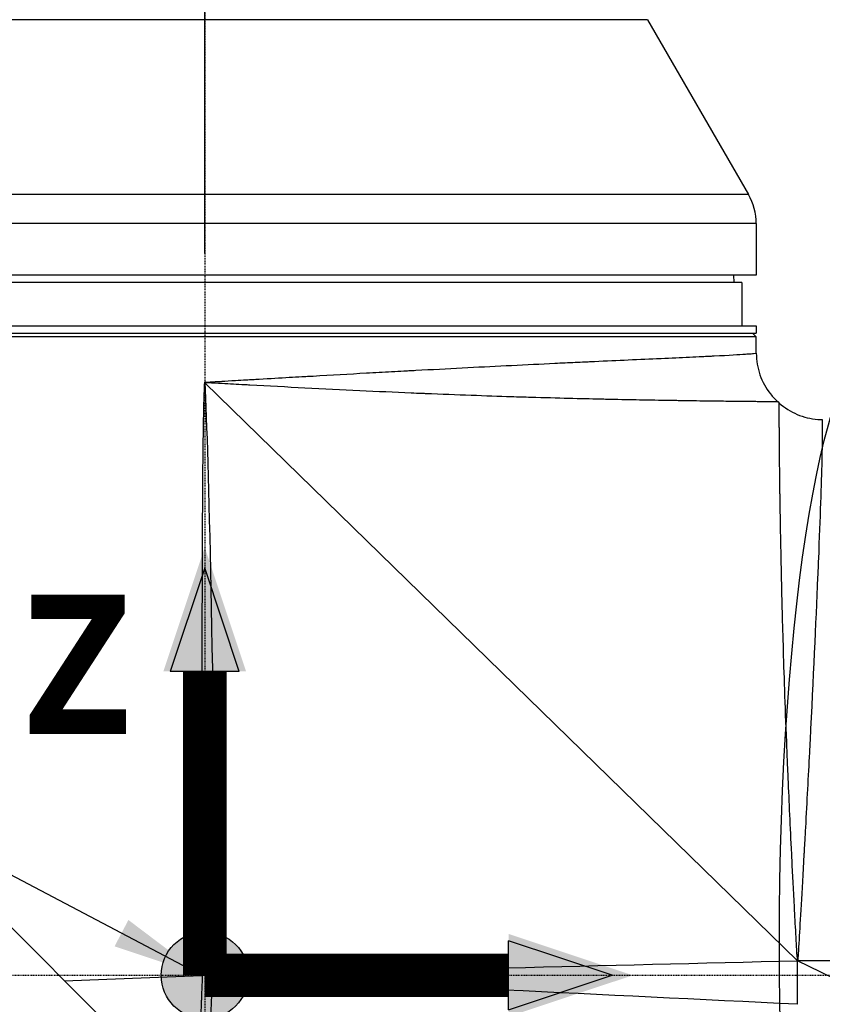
# Model space of a CAD drawing. Header units: millimetres. Extents: x 0 to 4378, y 0 to 2376.
# Tile 37 of 211: x 1489 to 1600, y 780 to 916. Entities that reach past the tile are written whole.
import ezdxf

# ---------------------------------------------------------------- set-up
doc = ezdxf.new("R2010")
doc.units = ezdxf.units.MM
doc.header["$LTSCALE"] = 0.2
doc.linetypes.add('CENTER2', pattern=[1.125, 0.75, -0.125, 0.125, -0.125])
for name, color, linetype in [('02_Center Line', 1, 'CENTER2'), ('07_Special Line2', 76, 'Continuous'), ('12_Before Rev.Num.', 5, 'Continuous'), ('13_After Rev.Num.', 6, 'Continuous')]:
    doc.layers.add(name, color=color, linetype=linetype)
doc.layers.add('14_Mark', color=7, linetype='Continuous', true_color=0xe03c31)
doc.styles.add('Rainbow-5.0 Style', font='malgunsl.ttf')
doc.dimstyles.new('Rainbow-5.0 Style', dxfattribs={"dimtxt": 4, "dimasz": 2.5, "dimexe": 1, "dimexo": 1, "dimgap": 1, "dimtad": 1, "dimdsep": 46, "dimtxsty": 'Rainbow-5.0 Style', "dimcen": 0, "dimclrd": 251, "dimclre": 251, "dimclrt": 7, "dimazin": 3, "dimtp": 0.1, "dimtm": 0.1, "dimtfac": 0.61, "dimtmove": 0, "dimatfit": 3, "dimfxl": 1, "dimlwd": -1, "dimlwe": -1, "dimarcsym": 1})
doc.dimstyles.new('Rainbow-5.0 Style$0', dxfattribs={"dimtxt": 4, "dimasz": 3, "dimexe": 2, "dimexo": 1, "dimgap": 0.8, "dimtad": 1, "dimzin": 9, "dimdsep": 46, "dimtxsty": 'Rainbow-5.0 Style', "dimcen": 0, "dimclrd": 251, "dimclre": 251, "dimclrt": 256, "dimadec": 1, "dimazin": 0, "dimtp": 0.1, "dimtm": 0.1, "dimtfac": 0.61, "dimtmove": 0, "dimatfit": 3, "dimfxl": 1, "dimlwd": -1, "dimlwe": -1, "dimarcsym": 1})

# ---------------------------------------------------------------- blocks, each defined once
blk = doc.blocks.new('Blk$A23K1-2P24F')
for p, q in [((-126.49, 328.7), (-248.51, 328.7)), ((-126.49, 328.7), (-112.57, 304.59)), ((-112.57, 304.59), (-262.43, 304.59)), ((-111.5, 300.59), (-263.5, 300.59)), ((-111.5, 300.59), (-111.5, 293.5)), ((-111.5, 293.5), (-263.5, 293.5)), ((-114.63, 293.5), (-114.61, 292.5)), ((-113.5, 292.5), (-261.5, 292.5)), ((-113.5, 292.5), (-113.5, 286.5)), ((-263.5, 286.5), (-111.5, 286.5)), ((-111.5, 286.5), (-111.5, 285.5)), ((-263.5, 285.5), (-111.5, 285.5)), ((-111.5, 285), (-263.5, 285)), ((-112, 285.5), (-111.5, 285)), ((-111.5, 282.73), (-111.5, 285)), ((-187.5, 278.7), (-187.5, 278.73)), ((-187.47, 278.67), (-105.8, 199)), ((-108.5, 276.02), (-108.33, 275.87)), ((-248.72, 238.14), (-131.52, 120.94)), ((-97, 194.71), (-105.8, 199)), ((-105.8, 193), (-105.8, 199)), ((-97, 199), (-105.76, 199)), ((-187.79, 196.99), (-187.5, 197)), ((-185.83, 197.04), (-186.88, 197.02)), ((-170.79, 196.18), (-170.79, 196.18))]:
    blk.add_line(p, q)
blk.add_arc((-119.5, 300.59), 8, 0, 30)
for centre, major_axis, ratio, start_param, end_param in [((-187.19, 278.71), (-0.311, 0.031), 0.44217, 0.043615, 0.507494), ((-189.9, 196.98), (66.91, 2.64), 0.001146, 4.742099, 4.743854), ((-187.68, 194.63), (-0.23, 2.54), 0.936458, 5.678478, 5.843996)]:
    blk.add_ellipse(centre, major_axis=major_axis, ratio=ratio, start_param=start_param, end_param=end_param)
for points, knots in [([(-187.5, 278.73), (-187.5, 278.73), (-187.34, 278.74), (-187.04, 278.76), (-186.73, 278.78), (-186.25, 278.8), (-185.61, 278.84), (-185.47, 278.85), (-185.31, 278.86), (-185.14, 278.87), (-184.61, 278.9), (-183.98, 278.94), (-183.27, 278.98), (-182.8, 279), (-182.3, 279.03), (-181.75, 279.07), (-181.62, 279.07), (-181.48, 279.08), (-181.34, 279.09), (-181.2, 279.1), (-181.05, 279.11), (-180.9, 279.11), (-180.76, 279.12), (-180.61, 279.13), (-180.46, 279.14), (-180.38, 279.14), (-180.31, 279.15), (-180.23, 279.15), (-180.15, 279.16), (-180.05, 279.16), (-180, 279.17), (-178.48, 279.25), (-177.11, 279.33), (-175.87, 279.41), (-175.26, 279.44), (-174.67, 279.47), (-174.12, 279.51), (-174.02, 279.51), (-173.92, 279.52), (-173.81, 279.52), (-173.65, 279.53), (-173.49, 279.54), (-173.33, 279.55), (-173.2, 279.56), (-173.07, 279.57), (-172.95, 279.57), (-172.82, 279.58), (-172.74, 279.59), (-172.58, 279.59), (-170.05, 279.74), (-167.6, 279.88), (-165.23, 280.01), (-164.05, 280.07), (-162.89, 280.14), (-161.75, 280.2), (-161.18, 280.23), (-160.61, 280.26), (-160.05, 280.29), (-159.82, 280.3), (-159.6, 280.31), (-159.38, 280.33), (-159.06, 280.34), (-158.73, 280.36), (-158.39, 280.38), (-154.05, 280.61), (-149.89, 280.83), (-145.98, 281.02), (-145.73, 281.03), (-145.48, 281.05), (-145.24, 281.06), (-143.17, 281.16), (-141.18, 281.26), (-139.26, 281.35), (-138.31, 281.4), (-137.37, 281.44), (-136.45, 281.48), (-135.99, 281.5), (-135.54, 281.53), (-135.09, 281.55), (-134.82, 281.56), (-134.54, 281.57), (-134.27, 281.58), (-134.1, 281.59), (-133.92, 281.6), (-133.77, 281.61), (-132.19, 281.68), (-130.63, 281.75), (-129.13, 281.82), (-127.59, 281.89), (-126.11, 281.96), (-124.69, 282.02), (-124.66, 282.02), (-124.63, 282.02), (-124.6, 282.02), (-123.23, 282.08), (-121.93, 282.14), (-120.72, 282.2), (-120.1, 282.23), (-119.5, 282.26), (-118.93, 282.28), (-118.64, 282.3), (-118.36, 282.31), (-118.09, 282.32), (-117.95, 282.33), (-117.81, 282.34), (-117.68, 282.34), (-117.59, 282.35), (-117.51, 282.35), (-117.42, 282.36), (-117.38, 282.36), (-117.33, 282.36), (-117.29, 282.36), (-115.22, 282.47), (-113.87, 282.55), (-113, 282.61), (-112.85, 282.62), (-112.71, 282.63), (-112.59, 282.64), (-112.28, 282.66), (-112.05, 282.68), (-111.88, 282.69), (-111.6, 282.72), (-111.5, 282.73), (-111.5, 282.73)], [0, 0, 0, 0, 0.0076744, 0.0076744, 0.0076744, 0.015625, 0.015625, 0.015625, 0.01749, 0.01749, 0.01749, 0.0234375, 0.0234375, 0.0234375, 0.0273437, 0.0273437, 0.0273437, 0.0282976, 0.0282976, 0.0282976, 0.0292969, 0.0292969, 0.0292969, 0.0302734, 0.0302734, 0.0302734, 0.0307617, 0.0307617, 0.0307617, 0.03125, 0.03125, 0.03125, 0.046875, 0.046875, 0.046875, 0.0546875, 0.0546875, 0.0546875, 0.0561801, 0.0561801, 0.0561801, 0.0585937, 0.0585937, 0.0585937, 0.0605469, 0.0605469, 0.0605469, 0.0625, 0.0625, 0.0625, 0.09375, 0.09375, 0.09375, 0.109375, 0.109375, 0.109375, 0.1171875, 0.1171875, 0.1171875, 0.1203806, 0.1203806, 0.1203806, 0.125, 0.125, 0.125, 0.1837757, 0.1837757, 0.1837757, 0.1875, 0.1875, 0.1875, 0.21875, 0.21875, 0.21875, 0.234375, 0.234375, 0.234375, 0.2421875, 0.2421875, 0.2421875, 0.2469044, 0.2469044, 0.2469044, 0.25, 0.25, 0.25, 0.2808591, 0.2808591, 0.2808591, 0.3125, 0.3125, 0.3125, 0.313179, 0.313179, 0.313179, 0.34375, 0.34375, 0.34375, 0.359375, 0.359375, 0.359375, 0.3671875, 0.3671875, 0.3671875, 0.3710937, 0.3710937, 0.3710937, 0.3737232, 0.3737232, 0.3737232, 0.375, 0.375, 0.375, 0.4283434, 0.4283434, 0.4283434, 0.4375, 0.4375, 0.4375, 0.461002, 0.461002, 0.461002, 0.4999841, 0.4999841, 0.4999841, 0.4999841]), ([(-111.5, 282.73), (-111.49, 281.73), (-111.32, 280.71), (-110.67, 278.81), (-110.16, 277.9), (-109.22, 276.72), (-108.87, 276.35), (-108.5, 276.02)], [0, 0, 0, 0, 0.300735, 0.300735, 0.6031806, 0.6031806, 0.7543086, 0.7543086, 0.7543086, 0.7543086]), ([(-187.91, 196.98), (-187.9, 213.41), (-187.88, 226.95), (-187.86, 237.59), (-187.86, 237.68), (-187.86, 237.71), (-187.86, 237.84), (-187.84, 245.93), (-187.82, 252.65), (-187.8, 258.02), (-187.8, 258.1), (-187.8, 258.14), (-187.8, 258.27), (-187.78, 262.18), (-187.76, 265.5), (-187.73, 268.22), (-187.73, 268.31), (-187.73, 268.36), (-187.73, 268.49), (-187.72, 269.47), (-187.71, 270.4), (-187.69, 271.27), (-187.69, 271.71), (-187.68, 272.14), (-187.68, 272.55), (-187.67, 272.75), (-187.67, 272.95), (-187.67, 273.15), (-187.66, 273.35), (-187.66, 273.49), (-187.65, 273.74), (-187.65, 274.23), (-187.64, 274.68), (-187.63, 275.09), (-187.62, 275.4), (-187.61, 275.68), (-187.61, 275.94), (-187.6, 276.03), (-187.6, 276.08), (-187.6, 276.2), (-187.57, 277.12), (-187.54, 277.95), (-187.5, 278.7)], [0, 0, 0, 0, 0.4960937, 0.4960937, 0.4960937, 0.5, 0.5, 0.5, 0.7460937, 0.7460937, 0.7460937, 0.75, 0.75, 0.75, 0.8710937, 0.8710937, 0.8710937, 0.875, 0.875, 0.875, 0.90625, 0.90625, 0.90625, 0.921875, 0.921875, 0.921875, 0.9296875, 0.9296875, 0.9296875, 0.9375, 0.9375, 0.9375, 0.953125, 0.953125, 0.953125, 0.9648437, 0.9648437, 0.9648437, 0.96875, 0.96875, 0.96875, 1, 1, 1, 1]), ([(-108.5, 276.02), (-108.5, 276.02), (-108.53, 276.02), (-108.59, 276.02), (-108.62, 276.02), (-108.67, 276.02), (-108.72, 276.02), (-108.74, 276.02), (-108.77, 276.02), (-108.8, 276.02), (-108.82, 276.02), (-108.84, 276.02), (-108.85, 276.02), (-108.86, 276.02), (-108.87, 276.02), (-108.88, 276.02), (-108.89, 276.02), (-108.9, 276.02), (-108.91, 276.02), (-108.91, 276.02), (-108.92, 276.02), (-108.93, 276.02), (-109.02, 276.03), (-109.15, 276.03), (-109.33, 276.03), (-109.42, 276.03), (-109.53, 276.03), (-109.66, 276.03), (-109.79, 276.03), (-109.93, 276.04), (-110.11, 276.04), (-110.14, 276.04), (-110.16, 276.04), (-110.19, 276.04), (-110.52, 276.04), (-110.85, 276.05), (-111.16, 276.05), (-111.44, 276.05), (-111.71, 276.06), (-111.93, 276.06), (-111.98, 276.06), (-112.02, 276.06), (-112.09, 276.06), (-112.67, 276.07), (-113.31, 276.07), (-114, 276.08), (-114.24, 276.08), (-114.5, 276.09), (-114.72, 276.09), (-114.83, 276.09), (-114.93, 276.09), (-115.04, 276.09), (-115.88, 276.1), (-116.83, 276.12), (-117.91, 276.13), (-119.06, 276.14), (-120.36, 276.16), (-121.83, 276.19), (-121.93, 276.19), (-122.04, 276.19), (-122.12, 276.19), (-122.33, 276.19), (-122.54, 276.2), (-122.76, 276.2), (-123.87, 276.22), (-125.1, 276.24), (-126.47, 276.26), (-126.83, 276.27), (-127.2, 276.27), (-127.57, 276.28), (-128.82, 276.3), (-130.17, 276.33), (-131.65, 276.36), (-131.78, 276.37), (-131.95, 276.37), (-132.03, 276.37), (-132.35, 276.38), (-132.67, 276.38), (-133.01, 276.39), (-135.65, 276.45), (-138.8, 276.53), (-142.55, 276.64), (-143.41, 276.66), (-144.31, 276.69), (-145.24, 276.72), (-148.71, 276.83), (-152.65, 276.97), (-157.08, 277.15), (-157.26, 277.16), (-157.49, 277.17), (-157.63, 277.17), (-158.1, 277.19), (-158.57, 277.21), (-159.05, 277.23), (-163.63, 277.43), (-168.52, 277.67), (-173.71, 277.93), (-176.19, 278.06), (-178.73, 278.2), (-181.3, 278.33), (-181.54, 278.35), (-181.77, 278.36), (-182, 278.37), (-183.04, 278.43), (-184.08, 278.48), (-185.12, 278.54), (-185.76, 278.58), (-186.39, 278.61), (-187.03, 278.65), (-187.17, 278.65), (-187.31, 278.66), (-187.47, 278.67)], [0.500115, 0.500115, 0.500115, 0.500115, 0.515625, 0.515625, 0.515625, 0.5234375, 0.5234375, 0.5234375, 0.5273437, 0.5273437, 0.5273437, 0.5292969, 0.5292969, 0.5292969, 0.5302734, 0.5302734, 0.5302734, 0.53125, 0.53125, 0.53125, 0.5325051, 0.5325051, 0.5325051, 0.546875, 0.546875, 0.546875, 0.5546875, 0.5546875, 0.5546875, 0.5625, 0.5625, 0.5625, 0.5637222, 0.5637222, 0.5637222, 0.578125, 0.578125, 0.578125, 0.5913938, 0.5913938, 0.5913938, 0.594277, 0.594277, 0.594277, 0.6171875, 0.6171875, 0.6171875, 0.625, 0.625, 0.625, 0.6285592, 0.6285592, 0.6285592, 0.65625, 0.65625, 0.65625, 0.6855469, 0.6855469, 0.6855469, 0.6875, 0.6875, 0.6875, 0.6925732, 0.6925732, 0.6925732, 0.71875, 0.71875, 0.71875, 0.7255459, 0.7255459, 0.7255459, 0.7480469, 0.7480469, 0.7480469, 0.75, 0.75, 0.75, 0.7569688, 0.7569688, 0.7569688, 0.8125, 0.8125, 0.8125, 0.8253144, 0.8253144, 0.8253144, 0.8730469, 0.8730469, 0.8730469, 0.875, 0.875, 0.875, 0.8816258, 0.8816258, 0.8816258, 0.9454438, 0.9454438, 0.9454438, 0.9759395, 0.9759395, 0.9759395, 0.9787138, 0.9787138, 0.9787138, 0.99092, 0.99092, 0.99092, 0.9983085, 0.9983085, 0.9983085, 1, 1, 1, 1]), ([(-105.8, 199), (-105.81, 199.1), (-105.82, 199.3), (-105.85, 199.6), (-105.86, 199.65), (-105.86, 199.7), (-105.87, 199.76), (-105.87, 199.81), (-105.88, 199.92), (-105.89, 199.93), (-105.89, 199.99), (-105.9, 200.18), (-105.92, 200.5), (-105.92, 200.55), (-105.93, 200.61), (-105.93, 200.67), (-105.93, 200.73), (-105.94, 200.82), (-105.94, 200.86), (-105.98, 201.49), (-106.01, 202.08), (-106.04, 202.72), (-106.08, 203.35), (-106.11, 203.98), (-106.14, 204.6), (-106.18, 205.22), (-106.2, 205.77), (-106.24, 206.42), (-106.36, 208.72), (-106.47, 210.88), (-106.57, 212.91), (-106.58, 213.2), (-106.6, 213.45), (-106.61, 213.77), (-106.62, 214.01), (-106.64, 214.25), (-106.65, 214.48), (-106.83, 218.11), (-106.98, 221.52), (-107.12, 224.72), (-107.15, 225.29), (-107.17, 225.85), (-107.19, 226.4), (-107.21, 226.68), (-107.22, 226.95), (-107.23, 227.23), (-107.23, 227.36), (-107.24, 227.5), (-107.25, 227.64), (-107.25, 227.77), (-107.25, 227.86), (-107.26, 228.04), (-107.28, 228.42), (-107.29, 228.79), (-107.31, 229.16), (-107.51, 234.27), (-107.66, 238.7), (-107.77, 242.5), (-107.88, 246.22), (-107.96, 249.35), (-108.02, 251.99), (-108.02, 252.18), (-108.02, 252.36), (-108.03, 252.54), (-108.03, 252.63), (-108.03, 252.72), (-108.03, 252.81), (-108.04, 252.89), (-108.04, 252.94), (-108.04, 253.07), (-108.05, 253.4), (-108.05, 253.72), (-108.06, 254.04), (-108.13, 257.14), (-108.17, 259.69), (-108.2, 261.81), (-108.21, 261.98), (-108.21, 262.14), (-108.21, 262.31), (-108.21, 262.39), (-108.21, 262.47), (-108.21, 262.55), (-108.22, 262.63), (-108.22, 262.69), (-108.22, 262.78), (-108.22, 263), (-108.22, 263.21), (-108.23, 263.42), (-108.26, 265.82), (-108.29, 267.75), (-108.3, 269.31), (-108.3, 269.55), (-108.3, 269.77), (-108.31, 270.01), (-108.31, 270.11), (-108.31, 270.21), (-108.31, 270.31), (-108.31, 270.91), (-108.32, 271.47), (-108.32, 271.99), (-108.32, 272.09), (-108.32, 272.19), (-108.32, 272.29), (-108.32, 272.34), (-108.32, 272.39), (-108.32, 272.44), (-108.32, 272.46), (-108.32, 272.48), (-108.33, 272.51), (-108.33, 272.53), (-108.33, 272.57), (-108.33, 272.58), (-108.33, 272.99), (-108.33, 273.64), (-108.33, 274.28), (-108.33, 274.33), (-108.33, 274.38), (-108.33, 274.41), (-108.33, 274.44), (-108.33, 274.46), (-108.33, 274.49), (-108.33, 274.99), (-108.33, 275.28), (-108.33, 275.47), (-108.33, 275.48), (-108.33, 275.49), (-108.33, 275.51), (-108.33, 275.76), (-108.33, 275.87), (-108.33, 275.87), (-108.33, 275.87), (-108.33, 275.87), (-108.33, 275.87)], [0.0000015, 0.0000015, 0.0000015, 0.0000015, 0.0029297, 0.0029297, 0.0029297, 0.003418, 0.003418, 0.003418, 0.0039063, 0.0039063, 0.0039063, 0.0068359, 0.0068359, 0.0068359, 0.0073242, 0.0073242, 0.0073242, 0.0078125, 0.0078125, 0.0078125, 0.015625, 0.015625, 0.015625, 0.0234375, 0.0234375, 0.0234375, 0.03125, 0.03125, 0.03125, 0.0585938, 0.0585938, 0.0585938, 0.0625, 0.0625, 0.0625, 0.0653592, 0.0653592, 0.0653592, 0.109375, 0.109375, 0.109375, 0.1171875, 0.1171875, 0.1171875, 0.1210938, 0.1210938, 0.1210938, 0.1230469, 0.1230469, 0.1230469, 0.125, 0.125, 0.125, 0.1291179, 0.1291179, 0.1291179, 0.1862398, 0.1862398, 0.1862398, 0.2421875, 0.2421875, 0.2421875, 0.2460938, 0.2460938, 0.2460938, 0.2480469, 0.2480469, 0.2480469, 0.25, 0.25, 0.25, 0.2550995, 0.2550995, 0.2550995, 0.3046875, 0.3046875, 0.3046875, 0.3085938, 0.3085938, 0.3085938, 0.3105469, 0.3105469, 0.3105469, 0.3125, 0.3125, 0.3125, 0.3168503, 0.3168503, 0.3168503, 0.3671875, 0.3671875, 0.3671875, 0.375, 0.375, 0.375, 0.3783365, 0.3783365, 0.3783365, 0.3984375, 0.3984375, 0.3984375, 0.4023438, 0.4023438, 0.4023438, 0.4042969, 0.4042969, 0.4042969, 0.4052734, 0.4052734, 0.4052734, 0.40625, 0.40625, 0.40625, 0.4355469, 0.4355469, 0.4355469, 0.4375, 0.4375, 0.4375, 0.4388688, 0.4388688, 0.4388688, 0.4667969, 0.4667969, 0.4667969, 0.46875, 0.46875, 0.46875, 0.5, 0.5, 0.5, 0.5000001, 0.5000001, 0.5000001, 0.5000001]), ([(-108.33, 275.87), (-107.6, 275.22), (-106.76, 274.68), (-104.97, 273.92), (-104, 273.68), (-102.82, 273.59), (-102.62, 273.58), (-102.41, 273.58)], [0, 0, 0, 0, 0.291676, 0.291676, 0.5842558, 0.5842558, 0.6458037, 0.6458037, 0.6458037, 0.6458037]), ([(-102.41, 273.58), (-102.41, 273.58), (-102.41, 273.62), (-102.41, 273.36), (-102.41, 273.34), (-102.41, 273.32), (-102.41, 273.29), (-102.41, 273.28), (-102.41, 273.27), (-102.4, 273.26), (-102.4, 273.25), (-102.4, 273.23), (-102.4, 273.22), (-102.4, 272.94), (-102.4, 272.55), (-102.4, 272.22), (-102.4, 272.2), (-102.4, 272.19), (-102.4, 272.15), (-102.4, 271.27), (-102.42, 270.03), (-102.46, 268.57), (-102.46, 268.37), (-102.46, 268.17), (-102.47, 267.94), (-102.55, 264.71), (-102.71, 260.12), (-102.94, 254.38), (-102.97, 253.56), (-103.01, 252.7), (-103.04, 251.85), (-103.31, 245.53), (-103.66, 237.91), (-104.09, 229.4), (-104.12, 228.84), (-104.15, 228.23), (-104.18, 227.69), (-104.35, 224.44), (-104.53, 220.98), (-104.73, 217.35), (-104.76, 216.74), (-104.8, 216.13), (-104.83, 215.52), (-104.85, 215.21), (-104.86, 214.9), (-104.88, 214.59), (-104.89, 214.44), (-104.9, 214.28), (-104.91, 214.12), (-104.91, 214.05), (-104.92, 213.97), (-104.92, 213.89), (-104.92, 213.85), (-104.92, 213.81), (-104.93, 213.77), (-104.93, 213.73), (-104.93, 213.72), (-104.93, 213.66), (-105.23, 208.36), (-105.45, 204.41), (-105.6, 201.94), (-105.7, 200.35), (-105.76, 199.37), (-105.8, 199)], [0.5, 0.5, 0.5, 0.5, 0.5273438, 0.5273438, 0.5273438, 0.5292969, 0.5292969, 0.5292969, 0.5302734, 0.5302734, 0.5302734, 0.53125, 0.53125, 0.53125, 0.5605469, 0.5605469, 0.5605469, 0.5625, 0.5625, 0.5625, 0.6171875, 0.6171875, 0.6171875, 0.625, 0.625, 0.625, 0.734375, 0.734375, 0.734375, 0.75, 0.75, 0.75, 0.8671875, 0.8671875, 0.8671875, 0.875, 0.875, 0.875, 0.921875, 0.921875, 0.921875, 0.9296875, 0.9296875, 0.9296875, 0.9335937, 0.9335937, 0.9335937, 0.9355469, 0.9355469, 0.9355469, 0.9365234, 0.9365234, 0.9365234, 0.9370117, 0.9370117, 0.9370117, 0.9375, 0.9375, 0.9375, 0.9755161, 0.9755161, 0.9755161, 0.9999965, 0.9999965, 0.9999965, 0.9999965]), ([(-102.41, 273.58), (-102.41, 273.58), (-102.41, 273.58), (-102.41, 273.58)], [0.4999996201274, 0.4999996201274, 0.4999996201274, 0.4999996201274, 0.4999999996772, 0.5, 0.5, 0.5]), ([(-188.54, 177.96), (-188.46, 179.94), (-188.39, 181.7), (-188.33, 183.22), (-188.3, 183.98), (-188.28, 184.68), (-188.25, 185.32), (-188.24, 185.64), (-188.23, 185.94), (-188.21, 186.23), (-188.21, 186.38), (-188.2, 186.52), (-188.2, 186.65), (-188.2, 186.72), (-188.19, 186.88), (-188.18, 187.01), (-188.18, 187.14), (-188.17, 187.27), (-188.17, 187.39), (-188.13, 188.41), (-188.1, 189.3), (-188.06, 190.07), (-188.05, 190.45), (-188.04, 190.81), (-188.02, 191.13), (-188.01, 191.46), (-188, 191.67), (-187.98, 192.18), (-187.96, 192.68), (-187.94, 193.13), (-187.93, 193.52), (-187.92, 193.71), (-187.91, 193.89), (-187.91, 194.05), (-187.9, 194.22), (-187.9, 194.33), (-187.89, 194.58), (-187.88, 194.83), (-187.87, 195.05), (-187.86, 195.25), (-187.85, 195.44), (-187.85, 195.54), (-187.84, 195.78), (-187.83, 195.9), (-187.83, 196.01), (-187.83, 196.11), (-187.82, 196.21), (-187.82, 196.26), (-187.82, 196.39), (-187.81, 196.52), (-187.81, 196.59), (-187.8, 196.71), (-187.8, 196.83), (-187.79, 196.93), (-187.79, 196.99)], [0, 0, 0, 0, 0.25, 0.25, 0.25, 0.375, 0.375, 0.375, 0.4375, 0.4375, 0.4375, 0.46875, 0.46875, 0.46875, 0.484375, 0.484375, 0.484375, 0.5, 0.5, 0.5, 0.625, 0.625, 0.625, 0.6875, 0.6875, 0.6875, 0.75, 0.75, 0.75, 0.8125, 0.8125, 0.8125, 0.84375, 0.84375, 0.84375, 0.875, 0.875, 0.875, 0.90625, 0.90625, 0.90625, 0.9375, 0.9375, 0.9375, 0.953125, 0.953125, 0.953125, 0.96875, 0.96875, 0.96875, 0.984375, 0.984375, 0.984375, 0.9999999, 0.9999999, 0.9999999, 0.9999999]), ([(-186.49, 196.89), (-186.47, 196.62), (-186.48, 196.36), (-186.49, 196.09), (-186.49, 196.08), (-186.49, 196.06), (-186.5, 196.04), (-186.51, 195.6), (-186.53, 195.15), (-186.55, 194.7), (-186.58, 193.98), (-186.61, 193.26), (-186.64, 192.53), (-186.69, 191.22), (-186.74, 189.91), (-186.79, 188.6), (-186.89, 186.27), (-186.98, 183.96), (-187.07, 181.67), (-187.14, 179.99), (-187.2, 178.33), (-187.27, 176.69)], [0.002912, 0.002912, 0.002912, 0.002912, 0.0417029, 0.0417029, 0.0417029, 0.0441628, 0.0441628, 0.0441628, 0.1096667, 0.1096667, 0.1096667, 0.2153831, 0.2153831, 0.2153831, 0.4078453, 0.4078453, 0.4078453, 0.7502112, 0.7502112, 0.7502112, 1, 1, 1, 1])]:
    blk.add_open_spline(points, degree=3, knots=knots)
for points in [[(-187.5, 278.7), (-186.94, 267.98), (-186.38, 240.76), (-185.83, 197.04)], [(-108.5, 276.02), (-108.5, 276.02), (-108.5, 276.02), (-108.5, 276.02)], [(-185.83, 197.04), (-159.15, 197.69), (-132.48, 198.35), (-105.8, 199)], [(-206.82, 196.24), (-200.65, 196.49), (-194.28, 196.74), (-187.91, 196.98)], [(-186.88, 197.02), (-187.08, 197.04), (-187.29, 197.06), (-187.49, 197.08)], [(-105.8, 193), (-132.69, 194.32), (-159.57, 195.63), (-186.49, 196.89)]]:
    blk.add_open_spline(points, degree=3)
at = {"layer": '02_Center Line'}
for p, q in [((-187.5, 679.5), (-187.5, 109.42)), ((-282.97, 197), (87.58, 197))]:
    blk.add_line(p, q, dxfattribs=at)
blk = doc.blocks.new('A$C8cf810bf')
blk.add_ellipse((14, 105.26), major_axis=(0, 83.3), ratio=0.168129)
blk = doc.blocks.new('*D128')
at = {"color": 251, "linetype": 'ByBlock', "transparency": 16777216}
for p, q in [((1514.67, 883.88), (1514.67, 978.5)), ((1702.17, 883.88), (1702.17, 978.5)), ((1690.17, 970.5), (1526.67, 970.5))]:
    blk.add_line(p, q, dxfattribs=at)
at = {"color": 251, "transparency": 16777216}
for points in [[(1526.67, 972.5), (1526.67, 968.5), (1514.67, 970.5)], [(1690.17, 972.5), (1690.17, 968.5), (1702.17, 970.5)]]:
    blk.add_solid(points, dxfattribs=at)
at = {"layer": 'Defpoints', "color": 0, "transparency": 16777216}
for p in [(1514.67, 970.5), (1514.67, 879.88), (1702.17, 879.88)]:
    blk.add_point(p, dxfattribs=at)
at = {"transparency": 16777216, "insert": (1608.42, 982.02), "char_height": 16, "attachment_point": 5, "style": 'Rainbow-5.0 Style'}
blk.add_mtext('187.5', dxfattribs=at)
blk = doc.blocks.new('A$Cf3c49088')
at = {"layer": '07_Special Line2'}
blk.add_hatch(color=256, dxfattribs=at).paths.add_polyline_path([(49.16, 0), (34.9, 4.75), (34.9, -4.75)])
at = {"layer": '12_Before Rev.Num.'}
blk.add_hatch(color=256, dxfattribs=at).paths.add_polyline_path([(0, 49.16), (-4.75, 34.9), (4.75, 34.9)])
at = {"layer": '14_Mark'}
h = blk.add_hatch(color=256, dxfattribs=at)
h.dxf.hatch_style = 1
h.paths.add_polyline_path([(5, 0, 1), (-5, 0, 1)])
at = {"layer": '07_Special Line2'}
for p, q in [((34.9, -3.96), (34.9, 3.96)), ((46.78, 0), (34.9, 3.96)), ((34.9, -3.96), (46.78, 0))]:
    blk.add_line(p, q, dxfattribs=at)
at = {"layer": '07_Special Line2', "const_width": 5}
blk.add_lwpolyline([(34.9, 0), (0, 0)], dxfattribs=at)
at = {"layer": '12_Before Rev.Num.'}
for p, q in [((0, 46.78), (-3.96, 34.9)), ((3.96, 34.9), (0, 46.78)), ((3.96, 34.9), (-3.96, 34.9))]:
    blk.add_line(p, q, dxfattribs=at)
at = {"layer": '12_Before Rev.Num.', "const_width": 5}
blk.add_lwpolyline([(0, 34.9), (0, 0)], dxfattribs=at)
at = {"layer": '14_Mark'}
blk.add_circle((0, 0), 5, dxfattribs=at)
at = {"layer": '07_Special Line2', "insert": (34.53, -17.31), "char_height": 16, "attachment_point": 4, "style": 'Rainbow-5.0 Style'}
blk.add_mtext('{\\fMalgun Gothic Semilight|b1|i0|c129|p50;Y}', dxfattribs=at)
at = {"layer": '12_Before Rev.Num.', "insert": (-20.59, 35.73), "char_height": 16, "attachment_point": 4, "style": 'Rainbow-5.0 Style'}
blk.add_mtext('{\\fMalgun Gothic Semilight|b1|i0|c129|p50;Z}', dxfattribs=at)
at = {"layer": '14_Mark', "insert": (-17.84, -15.46), "char_height": 16, "attachment_point": 4, "style": 'Rainbow-5.0 Style'}
blk.add_mtext('{\\fMalgun Gothic Semilight|b1|i0|c129|p50;1}', dxfattribs=at)

msp = doc.modelspace()

# ---------------------------------------------------------------- block references
msp.add_blockref('Blk$A23K1-2P24F', (1702.169, 587.414))
at = {"xscale": 1.2, "yscale": 1.2, "zscale": 1.2}
msp.add_blockref('A$Cf3c49088', (1514.668, 784.414), dxfattribs=at)
at = {"layer": '13_After Rev.Num.'}
msp.add_blockref('A$C8cf810bf', (1593.863, 683.785), dxfattribs=at)

# ---------------------------------------------------------------- dimensions: what is measured, and where the dimension line sits
dim = msp.add_linear_dim(base=(1514.668, 970.496), p1=(1702.169, 879.883), p2=(1514.668, 879.883), angle=180, dimstyle='Rainbow-5.0 Style$0', override={"dimscale": 4, "dimtol": 0, "dimlim": 0, "dimtp": 0.1, "dimtm": 0.1, "dimtfac": 0.61, "dimtdec": 2, "dimtolj": 0, "dimtzin": 8})
dim.commit()
dim.dimension.update_dxf_attribs({"geometry": '*D128', "text_midpoint": (1608.418, 982.016)})

# ---------------------------------------------------------------- leaders
at = {"annotation_type": 0, "has_hookline": 1, "hookline_direction": 1, "text_width": 145.327}
msp.add_leader([(1514.26, 784.398), (1364.067, 863.366), (1351.567, 863.366)], dimstyle='Rainbow-5.0 Style', override={"dimscale": 5, "dimgap": 1, "dimtad": 1}, dxfattribs=at)

doc.saveas('drawing.dxf')
